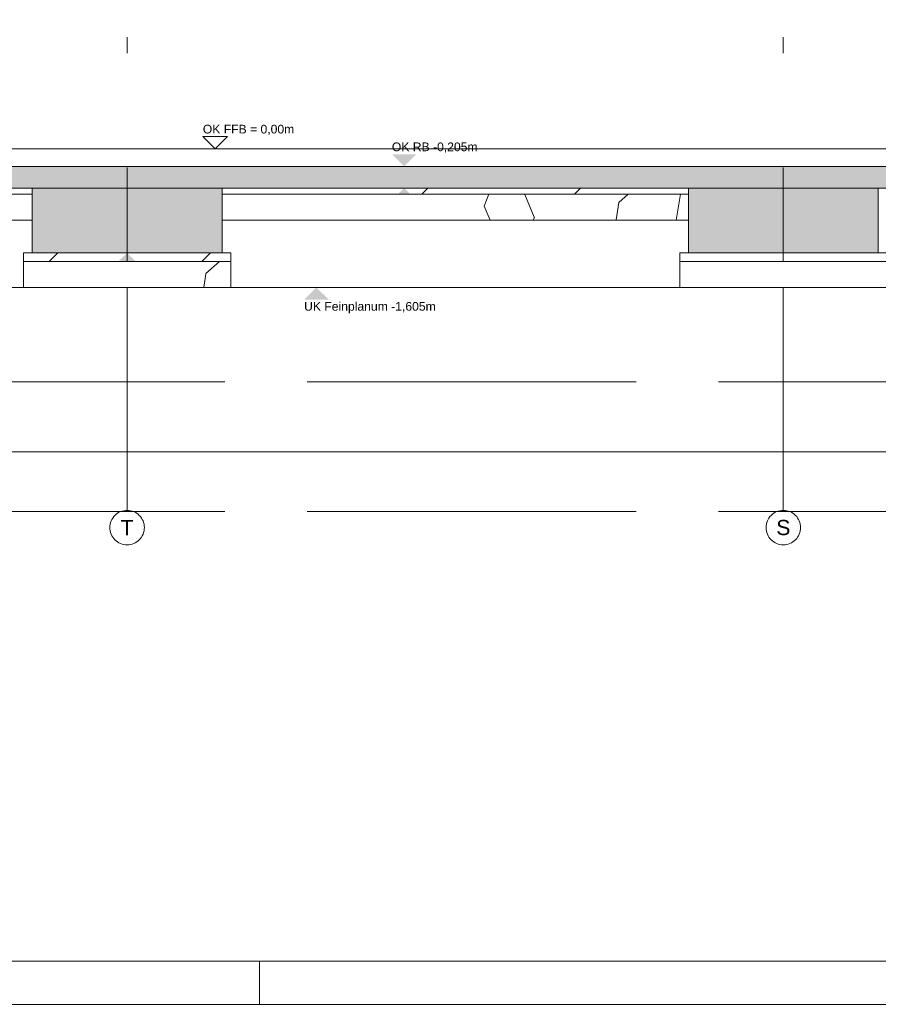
# Model space of a CAD drawing. Header units: metres. Extents: x -3716 to 31, y -1854 to 706.
# Tile 35 of 237: x -2231 to -2107, y -345 to -203. Entities that reach past the tile are written whole.
import ezdxf

# ---------------------------------------------------------------- set-up
doc = ezdxf.new("R2010")
doc.units = ezdxf.units.M
doc.header["$LTSCALE"] = 1.25
doc.header["$PDMODE"] = 1
doc.header["$PDSIZE"] = -2
doc.linetypes.add('ISO-02 Strichlinie', pattern=[3.81, 3.048, -0.762])
doc.linetypes.add('Linienart-53', pattern=[5.291531, 3.175, -1.058062, 0.352704, -0.705764])
doc.layers.get('0').update_dxf_attribs({"lineweight": 25})
for name, color, linetype, lineweight, true_color in [('30 -35 Decken- 0 Decken', 7, 'Continuous', 35, 0x00ee00), ('70 -72 Beschriftung- 1 Beschriftung allgemein', 7, 'Continuous', 9, 0xff6633), ('70 -76 Bemaßung- 2 Allgemein', 7, 'Continuous', 5, 0x6666cc)]:
    doc.layers.add(name, color=color, linetype=linetype, lineweight=lineweight, true_color=true_color)
for name, color, linetype, lineweight in [('70 -71 Achsen- 1 Gebäudeachsen', 7, 'Linienart-53', 18), ('70 -74 Zeichnungsblatt- 4 Plankopf Linie', 7, 'Continuous', 13), ('Keine', 7, 'Continuous', 9)]:
    doc.layers.add(name, color=color, linetype=linetype, lineweight=lineweight)
doc.styles.add('Arial', font='arial.ttf')
doc.dimstyles.new('SIA_DIN1356', dxfattribs={"dimtxt": 1.258608, "dimasz": 2.80603, "dimexe": 2.5, "dimexo": 3.75, "dimgap": 0.625, "dimtad": 1, "dimdec": 3, "dimtxsty": 'Arial', "dimblk": 'VW_SLASH-1', "dimblk1": 'VW_SLASH-1', "dimblk2": 'VW_SLASH-1', "dimcen": 0, "dimdle": 2.5, "dimadec": 3, "dimazin": 0, "dimtfac": 1, "dimtdec": 3, "dimtix": 1, "dimtmove": 0, "dimatfit": 0, "dimldrblk": 'VW_FILLEDARROW-1', "dimfxl": 1, "dimfrac": 2, "dimtolj": 1, "dimarcsym": 0})
pattern_1 = [(-135, (0, 0), (0.8838835, -0.8838835), [2.12132, -1.414214])]
pattern_2 = [(19.983, (0, 0), (3.0513, -2.96883), [0.19305, -3.66798]), (-13.8697, (0.1815, 0.066), (3.0513, -2.96883), [0.34402, -6.53646]), (-44.2152, (0.5155, -0.0165), (-0.57727, -4.28831), [0.21286, -4.04441]), (-97.6668, (0.668, -0.165), (-3.62857, -1.31948), [0.21635, -4.11064]), (-160.017, (0.639, -0.3794), (-6.67987, 1.64935), [0.19305, -3.66798]), (166.1303, (0.4577, -0.4453), (-9.73117, 4.618182), [0.34402, -6.53646]), (135.7848, (0.1237, -0.363), (0.57727, 4.28831), [0.21286, -4.04441]), (82.3332, (-0.029, -0.2145), (3.62857, 1.31948), [0.21635, -4.11064]), (-110.556, (-1.1957, 1.773), (4.23201, -2.40967), [0.17615, -4.14553]), (-67.1952, (-1.2576, 1.608), (4.23201, -2.40967), [0.28547, -6.71819]), (-29.657, (-1.147, 1.345), (5.74945, 1.63685), [0.1985, -4.67145]), (15.8914, (-0.9746, 1.2468), (1.517445, 4.04652), [0.24366, -5.73426]), (69.444, (-0.74, 1.3135), (-4.23201, 2.40967), [0.17615, -4.14553]), (112.8048, (-0.6783, 1.4784), (-1.517445, -4.04652), [0.28547, -6.71819]), (150.343, (-0.789, 1.7415), (-1.51744, -4.04652), [0.1985, -4.67145]), (-164.1086, (-0.9614, 1.8398), (-4.23201, 2.40967), [0.24366, -5.73426]), (-136.779, (0.742, -1.897), (2.8039, -7.00974), [0.18786, -9.2051]), (-68.1986, (0.605, -2.025), (9.6487, -0.57727), [0.151, -7.39873]), (-3.424, (0.6614, -2.166), (6.8448, 6.43247), [0.19332, -9.47264]), (43.221, (0.8544, -2.177), (-2.8039, 7.00974), [0.18786, -9.2051]), (111.8014, (0.991, -2.0485), (-9.6487, 0.57727), [0.151, -7.39873]), (176.576, (0.935, -1.908), (-6.8448, -6.43247), [0.19332, -9.47264]), (142.0458, (-1.1546, -1.1546), (-0.65974, -4.04091), [0.26147, -4.96791]), (80.7274, (-1.3606, -0.994), (-4.78312, -0.82468), [0.20472, -3.88969]), (41.7948, (-1.3278, -0.7917), (-4.783117, -0.824675), [0.36503, -6.93556]), (9.7824, (-1.0555, -0.5485), (-4.12338, 3.21623), [0.24268, -4.611]), (-37.9542, (-0.8165, -0.5072), (0.65974, 4.04091), [0.26147, -4.96791]), (-99.2726, (-0.6102, -0.668), (5.44286, 4.86558), [0.40944, -3.68497]), (-170.2176, (-0.6763, -1.072), (4.12338, -3.21623), [0.48537, -4.36832])]

# ---------------------------------------------------------------- blocks, each defined once
blk = doc.blocks.new('Plankopf')
at = {"layer": '70 -74 Zeichnungsblatt- 4 Plankopf Linie', "color": 7, "linetype": 'ISO-02 Strichlinie', "lineweight": 5, "transparency": 33554687}
blk.add_line((-0.71417, -0.4205), (-0.71417, -0.4155), dxfattribs=at)
at = {"layer": '70 -74 Zeichnungsblatt- 4 Plankopf Linie', "transparency": 33554687, "flags": 128}
for points in [[(-1.0675, 0.4205), (1.0675, 0.4205), (1.0675, -0.4205), (-1.0675, -0.4205)], [(-1.0475, -0.4155), (-1.0475, 0.4155), (1.0625, 0.4155), (1.0625, -0.4155)]]:
    blk.add_lwpolyline(points, close=True, dxfattribs=at)
at = {"layer": '70 -74 Zeichnungsblatt- 4 Plankopf Linie', "color": 0, "flags": 1}
for tag in ['AR_Genehmigt_-_Datum', 'Auto_Generate_Page_Number', 'Auto_Total_Num_Sheets', 'Architekt', 'Architekt_Zusatz_-1-', 'Current_Plot_Date', 'Scale', 'Sheet_Number', 'Sheet_Title', 'Teil', 'Gewerk', 'Total_Num_Sheets', 'Tragwerksplanung', 'Tragwerksplanung_Zusatz_-1-', 'Geschäftszeichen', 'Zone', 'Zone', 'Zone', 'Zone', 'Zone', 'Status', 'TGA', 'TGA_Zusatz_-1-', 'Zone', 'Number', 'Publish_Date', 'Number', 'Publish_Date', 'Number', 'Publish_Date', 'Number', 'Publish_Date', 'Number', 'Publish_Date', 'Planungsgrundlagen', 'Plot_Date_Format', 'BH_Genehmigt_-_Datum', 'Papiermaße', 'Ebene', 'Page_Number', 'Plannummer_Fachplaner', 'File_Name', 'File_Name_Include_Path', 'Projektname_Zusatz', 'Landschaftsarchitekt', 'Landschaftsarchitekten_Zusatz-1-', 'Höhe_üNHN', 'Leistungsphase', 'Number', 'Publish_Date', 'Recipients', 'Recipients', 'Recipients', 'Recipients', 'Recipients', 'Project_Date', 'Project_ID', 'Project_Name', 'Recipients', 'Date', 'Note', 'Date', 'Note', 'Date', 'Note', 'Date', 'Note', 'Date', 'Note', 'Format', 'Date', 'Date', 'Note']:
    blk.add_attdef(tag, (-1.0675, -0.4205), '', height=0.00018, dxfattribs=at)
blk = doc.blocks.new('Gruppe-1101')
at = {"layer": '70 -71 Achsen- 1 Gebäudeachsen', "transparency": 33554687}
for p, q in [((-152.621, 32.385), (-152.621, 37.864)), ((-145.021, 32.385), (-145.021, 37.864))]:
    blk.add_line(p, q, dxfattribs=at)
at = {"color": 255, "transparency": 33554687}
for points in [[(-152.621, 31.985), (-152.641, 31.986), (-152.66, 31.989), (-152.679, 31.994), (-152.698, 32), (-152.715, 32.009), (-152.732, 32.019), (-152.748, 32.031), (-152.762, 32.044), (-152.776, 32.058), (-152.787, 32.074), (-152.797, 32.091), (-152.806, 32.109), (-152.812, 32.127), (-152.817, 32.146), (-152.82, 32.166), (-152.821, 32.185), (-152.82, 32.205), (-152.817, 32.224), (-152.812, 32.243), (-152.806, 32.262), (-152.797, 32.28), (-152.787, 32.296), (-152.776, 32.312), (-152.762, 32.327), (-152.748, 32.34), (-152.732, 32.352), (-152.715, 32.362), (-152.698, 32.37), (-152.679, 32.377), (-152.66, 32.381), (-152.641, 32.384), (-152.621, 32.385), (-152.601, 32.384), (-152.582, 32.381), (-152.563, 32.377), (-152.544, 32.37), (-152.527, 32.362), (-152.51, 32.352), (-152.494, 32.34), (-152.48, 32.327), (-152.466, 32.312), (-152.455, 32.296), (-152.445, 32.28), (-152.436, 32.262), (-152.43, 32.243), (-152.425, 32.224), (-152.422, 32.205), (-152.421, 32.185), (-152.422, 32.166), (-152.425, 32.146), (-152.43, 32.127), (-152.436, 32.109), (-152.445, 32.091), (-152.455, 32.074), (-152.466, 32.058), (-152.48, 32.044), (-152.494, 32.031), (-152.51, 32.019), (-152.527, 32.009), (-152.544, 32), (-152.563, 31.994), (-152.582, 31.989), (-152.601, 31.986)], [(-145.021, 31.985), (-145.041, 31.986), (-145.06, 31.989), (-145.079, 31.994), (-145.098, 32), (-145.115, 32.009), (-145.132, 32.019), (-145.148, 32.031), (-145.162, 32.044), (-145.176, 32.058), (-145.187, 32.074), (-145.197, 32.091), (-145.206, 32.109), (-145.212, 32.127), (-145.217, 32.146), (-145.22, 32.166), (-145.221, 32.185), (-145.22, 32.205), (-145.217, 32.224), (-145.212, 32.243), (-145.206, 32.262), (-145.197, 32.28), (-145.187, 32.296), (-145.176, 32.312), (-145.162, 32.327), (-145.148, 32.34), (-145.132, 32.352), (-145.115, 32.362), (-145.098, 32.37), (-145.079, 32.377), (-145.06, 32.381), (-145.041, 32.384), (-145.021, 32.385), (-145.001, 32.384), (-144.982, 32.381), (-144.963, 32.377), (-144.944, 32.37), (-144.927, 32.362), (-144.91, 32.352), (-144.894, 32.34), (-144.88, 32.327), (-144.866, 32.312), (-144.855, 32.296), (-144.845, 32.28), (-144.836, 32.262), (-144.83, 32.243), (-144.825, 32.224), (-144.822, 32.205), (-144.821, 32.185), (-144.822, 32.166), (-144.825, 32.146), (-144.83, 32.127), (-144.836, 32.109), (-144.845, 32.091), (-144.855, 32.074), (-144.866, 32.058), (-144.88, 32.044), (-144.894, 32.031), (-144.91, 32.019), (-144.927, 32.009), (-144.944, 32), (-144.963, 31.994), (-144.982, 31.989), (-145.001, 31.986)]]:
    blk.add_wipeout(points, dxfattribs=at).dxf.layer = 'Keine'
at = {"layer": 'Keine', "transparency": 33554687, "flags": 128}
for points in [[(-152.621, 31.985), (-152.641, 31.986), (-152.66, 31.989), (-152.679, 31.994), (-152.698, 32), (-152.715, 32.009), (-152.732, 32.019), (-152.748, 32.031), (-152.762, 32.044), (-152.776, 32.058), (-152.787, 32.074), (-152.797, 32.091), (-152.806, 32.109), (-152.812, 32.127), (-152.817, 32.146), (-152.82, 32.166), (-152.821, 32.185), (-152.82, 32.205), (-152.817, 32.224), (-152.812, 32.243), (-152.806, 32.262), (-152.797, 32.28), (-152.787, 32.296), (-152.776, 32.312), (-152.762, 32.327), (-152.748, 32.34), (-152.732, 32.352), (-152.715, 32.362), (-152.698, 32.37), (-152.679, 32.377), (-152.66, 32.381), (-152.641, 32.384), (-152.621, 32.385), (-152.601, 32.384), (-152.582, 32.381), (-152.563, 32.377), (-152.544, 32.37), (-152.527, 32.362), (-152.51, 32.352), (-152.494, 32.34), (-152.48, 32.327), (-152.466, 32.312), (-152.455, 32.296), (-152.445, 32.28), (-152.436, 32.262), (-152.43, 32.243), (-152.425, 32.224), (-152.422, 32.205), (-152.421, 32.185), (-152.422, 32.166), (-152.425, 32.146), (-152.43, 32.127), (-152.436, 32.109), (-152.445, 32.091), (-152.455, 32.074), (-152.466, 32.058), (-152.48, 32.044), (-152.494, 32.031), (-152.51, 32.019), (-152.527, 32.009), (-152.544, 32), (-152.563, 31.994), (-152.582, 31.989), (-152.601, 31.986)], [(-145.021, 31.985), (-145.041, 31.986), (-145.06, 31.989), (-145.079, 31.994), (-145.098, 32), (-145.115, 32.009), (-145.132, 32.019), (-145.148, 32.031), (-145.162, 32.044), (-145.176, 32.058), (-145.187, 32.074), (-145.197, 32.091), (-145.206, 32.109), (-145.212, 32.127), (-145.217, 32.146), (-145.22, 32.166), (-145.221, 32.185), (-145.22, 32.205), (-145.217, 32.224), (-145.212, 32.243), (-145.206, 32.262), (-145.197, 32.28), (-145.187, 32.296), (-145.176, 32.312), (-145.162, 32.327), (-145.148, 32.34), (-145.132, 32.352), (-145.115, 32.362), (-145.098, 32.37), (-145.079, 32.377), (-145.06, 32.381), (-145.041, 32.384), (-145.021, 32.385), (-145.001, 32.384), (-144.982, 32.381), (-144.963, 32.377), (-144.944, 32.37), (-144.927, 32.362), (-144.91, 32.352), (-144.894, 32.34), (-144.88, 32.327), (-144.866, 32.312), (-144.855, 32.296), (-144.845, 32.28), (-144.836, 32.262), (-144.83, 32.243), (-144.825, 32.224), (-144.822, 32.205), (-144.821, 32.185), (-144.822, 32.166), (-144.825, 32.146), (-144.83, 32.127), (-144.836, 32.109), (-144.845, 32.091), (-144.855, 32.074), (-144.866, 32.058), (-144.88, 32.044), (-144.894, 32.031), (-144.91, 32.019), (-144.927, 32.009), (-144.944, 32), (-144.963, 31.994), (-144.982, 31.989), (-145.001, 31.986)]]:
    blk.add_lwpolyline(points, close=True, dxfattribs=at)
at = {"layer": 'Keine', "transparency": 33554687, "char_height": 0.176, "attachment_point": 5, "line_spacing_factor": 0.970891, "style": 'Arial'}
for s, insert in [('T', (-152.621, 32.185)), ('S', (-145.021, 32.185))]:
    blk.add_mtext(s, dxfattribs=dict(at, insert=insert))
blk = doc.blocks.new('Gruppe-1105')
at = {"layer": '30 -35 Decken- 0 Decken', "color": 7, "char_height": 0.1006886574, "attachment_point": 1, "line_spacing_factor": 0.970891, "style": 'Arial'}
for s, insert in [('UK RB -0,455m', (-149.55466343, 35.94690984)), ('UK RB -1,205m', (-152.7632643, 35.19690984))]:
    blk.add_mtext(s, dxfattribs=dict(at, insert=insert))
at = {"color": 255, "linetype": 'Continuous', "lineweight": 9}
for points in [[(-151.60176481, 36.57119107), (-151.74402914, 36.71345541), (-151.45950047, 36.71345541)], [(-153.72099996, 36.04619107), (-153.72099996, 36.11619107), (-159.62099996, 36.11619107), (-159.62099996, 35.36619107), (-160.82099996, 35.36619107), (-160.82099996, 36.11619107), (-161.69599996, 36.11619107), (-161.69599996, 35.27119107), (-161.36599996, 35.27119107), (-161.36599996, 33.93119107), (-164.82599996, 33.93119107), (-164.82599996, 35.27119107), (-164.49599996, 35.27119107), (-164.49599996, 35.77619107), (-165.83599318, 35.77619107), (-165.83599318, 35.87619107), (-167.72099996, 35.87619107), (-167.72099996, 35.80619107), (-166.90099996, 35.80619107), (-164.92599996, 33.83119107), (-161.28357356, 33.83119107), (-159.52099996, 33.83119107), (-159.52099996, 35.26619107), (-159.53857356, 35.26619107), (-158.75857356, 36.04619107)], [(-151.52099996, 36.11619107), (-146.12099996, 36.11619107), (-146.12099996, 36.04619107), (-151.52099996, 36.04619107)], [(-146.22099996, 35.36619107), (-143.82099996, 35.36619107), (-143.82099996, 35.26619107), (-146.22099996, 35.26619107)]]:
    blk.add_wipeout(points, dxfattribs=at).dxf.layer = '30 -35 Decken- 0 Decken'
at = {"layer": '30 -35 Decken- 0 Decken', "linetype": 'Continuous', "lineweight": 9}
h = blk.add_hatch(dxfattribs=at)
h.set_pattern_fill('5_Beton unbewehrt', style=0, pattern_type=2)
h.set_pattern_definition(pattern_1)
h.paths.add_polyline_path([(-153.72099996, 36.04619107), (-153.72099996, 36.11619107), (-159.62099996, 36.11619107), (-159.62099996, 35.36619107), (-160.82099996, 35.36619107), (-160.82099996, 36.11619107), (-161.69599996, 36.11619107), (-161.69599996, 35.27119107), (-161.36599996, 35.27119107), (-161.36599996, 33.93119107), (-164.82599996, 33.93119107), (-164.82599996, 35.27119107), (-164.49599996, 35.27119107), (-164.49599996, 35.77619107), (-165.83599318, 35.77619107), (-165.83599318, 35.87619107), (-167.72099996, 35.87619107), (-167.72099996, 35.80619107), (-166.90099996, 35.80619107), (-164.92599996, 33.83119107), (-161.28357356, 33.83119107), (-159.52099996, 33.83119107), (-159.52099996, 35.26619107), (-159.53857356, 35.26619107), (-158.75857356, 36.04619107)])
h = blk.add_hatch(dxfattribs=at)
h.set_pattern_fill('5_Beton unbewehrt', style=0, pattern_type=2)
h.set_pattern_definition(pattern_1)
h.paths.add_polyline_path([(-151.52099996, 36.11619107), (-146.12099996, 36.11619107), (-146.12099996, 36.04619107), (-151.52099996, 36.04619107)])
h = blk.add_hatch(dxfattribs=at)
h.set_pattern_fill('5_Beton unbewehrt', style=0, pattern_type=2)
h.set_pattern_definition(pattern_1)
h.paths.add_polyline_path([(-146.22099996, 35.36619107), (-143.82099996, 35.36619107), (-143.82099996, 35.26619107), (-146.22099996, 35.26619107)])
at = {"layer": '30 -35 Decken- 0 Decken', "color": 7, "linetype": 'Continuous', "lineweight": 9, "flags": 128}
for points in [[(-151.60176481, 36.57119107), (-151.74402914, 36.71345541), (-151.45950047, 36.71345541)], [(-151.52099996, 36.11619107), (-146.12099996, 36.11619107), (-146.12099996, 36.04619107), (-151.52099996, 36.04619107)], [(-146.22099996, 35.36619107), (-143.82099996, 35.36619107), (-143.82099996, 35.26619107), (-146.22099996, 35.26619107)]]:
    blk.add_lwpolyline(points, close=True, dxfattribs=at)
blk.add_lwpolyline([(-158.75857356, 36.04619107), (-153.72099996, 36.04619107), (-153.72099996, 36.11619107), (-159.62099996, 36.11619107)], dxfattribs=at)
at = {"layer": '30 -35 Decken- 0 Decken', "color": 7, "linetype": 'Continuous', "lineweight": 9}
blk.add_solid([(-149.4123991, 36.11619107), (-149.55466343, 35.97392674), (-149.27013476, 35.97392674)], dxfattribs=at)
at = {"layer": '30 -35 Decken- 0 Decken', "color": 7, "insert": (-151.74402914, 36.84871629), "char_height": 0.1006886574, "attachment_point": 1, "line_spacing_factor": 0.970891, "style": 'Arial'}
blk.add_mtext('OK FFB = 0,00m', dxfattribs=at)
at = {"color": 255, "linetype": 'Continuous', "lineweight": 9}
for points in [[(-162.29599996, 36.57119107), (-101.34599996, 36.57119107), (-101.34599996, 36.36619107), (-162.29599996, 36.36619107)], [(-153.82099996, 35.36619107), (-151.42099996, 35.36619107), (-151.42099996, 35.26619107), (-153.82099996, 35.26619107)]]:
    blk.add_wipeout(points, dxfattribs=at).dxf.layer = '30 -35 Decken- 0 Decken'
at = {"layer": '30 -35 Decken- 0 Decken', "linetype": 'Continuous', "lineweight": 9}
h = blk.add_hatch(dxfattribs=at)
h.set_pattern_fill('5_Beton unbewehrt', style=0, pattern_type=2)
h.set_pattern_definition(pattern_1)
h.paths.add_polyline_path([(-153.82099996, 35.36619107), (-151.42099996, 35.36619107), (-151.42099996, 35.26619107), (-153.82099996, 35.26619107)])
at = {"layer": '30 -35 Decken- 0 Decken', "color": 7, "linetype": 'Continuous', "lineweight": 9, "flags": 128}
for points in [[(-162.29599996, 36.57119107), (-101.34599996, 36.57119107), (-101.34599996, 36.36619107), (-162.29599996, 36.36619107)], [(-153.82099996, 35.36619107), (-151.42099996, 35.36619107), (-151.42099996, 35.26619107), (-153.82099996, 35.26619107)]]:
    blk.add_lwpolyline(points, close=True, dxfattribs=at)
at = {"layer": '30 -35 Decken- 0 Decken', "color": 7, "linetype": 'Continuous', "lineweight": 9}
for points in [[(-149.4123991, 36.36619107), (-149.55466343, 36.50845541), (-149.27013476, 36.50845541)], [(-152.62099996, 35.36619107), (-152.7632643, 35.22392674), (-152.47873563, 35.22392674)]]:
    blk.add_solid(points, dxfattribs=at)
at = {"layer": '30 -35 Decken- 0 Decken', "color": 7, "insert": (-149.55466343, 36.64371629), "char_height": 0.1006886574, "attachment_point": 1, "line_spacing_factor": 0.970891, "style": 'Arial'}
blk.add_mtext('OK RB -0,205m', dxfattribs=at)
at = {"color": 255, "linetype": 'Continuous', "lineweight": 9}
blk.add_wipeout([(-167.72099996, 35.36619107), (-167.72099996, 36.01619107), (-165.69599318, 36.01619107), (-165.69599318, 35.91619107), (-164.29599996, 35.91619107), (-164.29599996, 35.07119107), (-164.62599996, 35.07119107), (-164.62599996, 34.07119107), (-161.56599996, 34.07119107), (-161.56599996, 35.07119107), (-161.89599996, 35.07119107), (-161.89599996, 36.11619107), (-160.82099996, 36.11619107), (-160.82099996, 35.36619107), (-159.62099996, 35.36619107), (-159.62099996, 36.11619107), (-153.72099996, 36.11619107), (-153.72099996, 35.36619107), (-151.52099996, 35.36619107), (-151.52099996, 36.11619107), (-146.12099996, 36.11619107), (-146.12099996, 35.36619107), (-143.92099996, 35.36619107), (-143.92099996, 36.11619107), (-138.52099996, 36.11619107), (-138.52099996, 35.36619107), (-136.32099996, 35.36619107), (-136.32099996, 36.11619107), (-130.92099996, 36.11619107), (-130.92099996, 35.36619107), (-128.72099996, 35.36619107), (-128.72099996, 36.11619107), (-123.32099996, 36.11619107), (-123.32099996, 35.36619107), (-121.12099996, 35.36619107), (-121.12099996, 36.11619107), (-115.72099996, 36.11619107), (-115.72099996, 35.36619107), (-113.52099996, 35.36619107), (-113.52099996, 36.11619107), (-108.12099996, 36.11619107), (-108.12099996, 35.36619107), (-105.92099996, 35.36619107), (-105.92099996, 36.11619107), (-101.74599996, 36.11619107), (-101.74599996, 35.07119107), (-102.09599996, 35.07119107), (-102.09599996, 34.07119107), (-98.82099996, 34.07119107), (-98.82099996, 36.11619107), (-94.92099996, 36.11619107), (-94.92099996, 35.36619107), (-93.72099996, 35.36619107), (-93.72099996, 36.11619107), (-92.67099996, 36.11619107), (-92.67099996, 35.36619107), (-89.67099996, 35.36619107), (-89.67099996, 36.11619107), (-84.42099996, 36.11619107), (-84.42099996, 35.36619107), (-80.75599996, 35.36619107), (-80.75599996, 36.11619107), (-76.34599996, 36.11619107), (-76.34599996, 36.01619107), (-75.42099996, 36.01619107), (-75.42099996, 35.36619107), (-73.92099996, 35.36619107), (-73.92099996, 36.01619107), (-68.62099996, 36.01619107), (-68.62099996, 35.36619107), (-64.22099996, 35.36619107), (-64.22099996, 36.01619107), (-60.37099996, 36.01619107), (-60.37099996, 35.36619107), (-55.97099996, 35.36619107), (-55.97099996, 36.01619107), (-50.19599996, 36.01619107), (-50.19599996, 34.55619107), (-29.02099996, 34.55619107), (-29.02099996, 36.01619107), (-26.37099996, 36.01619107), (-26.37099996, 35.91619107), (-25.92099996, 35.91619107), (-25.92099996, 35.36619107), (-24.42099996, 35.36619107), (-24.42099996, 36.11619107), (-24.97099996, 36.11619107), (-24.97099996, 36.36619107), (-29.42099996, 36.36619107), (-29.42099996, 35.15619107), (-49.79599996, 35.15619107), (-49.79599996, 36.36619107), (-99.54599996, 36.36619107), (-99.54599996, 35.07119107), (-101.34599996, 35.07119107), (-101.34599996, 36.36619107), (-162.29599996, 36.36619107), (-162.29599996, 35.07119107), (-163.89599996, 35.07119107), (-163.89599996, 36.36619107), (-168.02099996, 36.36619107), (-168.02099996, 35.36619107)], dxfattribs=at).dxf.layer = '30 -35 Decken- 0 Decken'
at = {"layer": '30 -35 Decken- 0 Decken', "linetype": 'Continuous', "lineweight": 9}
h = blk.add_hatch(dxfattribs=at)
h.set_pattern_fill('Stahlbeton1  SRF', style=0, pattern_type=2)
h.set_pattern_definition([(45, (0, 0), (0.07071068, -0.07071068), []), (45, (0.03536, -0.03536), (0.07071068, -0.07071068), [0.075, -0.05])])
h.paths.add_polyline_path([(-167.72099996, 35.36619107), (-167.72099996, 36.01619107), (-165.69599318, 36.01619107), (-165.69599318, 35.91619107), (-164.29599996, 35.91619107), (-164.29599996, 35.07119107), (-164.62599996, 35.07119107), (-164.62599996, 34.07119107), (-161.56599996, 34.07119107), (-161.56599996, 35.07119107), (-161.89599996, 35.07119107), (-161.89599996, 36.11619107), (-160.82099996, 36.11619107), (-160.82099996, 35.36619107), (-159.62099996, 35.36619107), (-159.62099996, 36.11619107), (-153.72099996, 36.11619107), (-153.72099996, 35.36619107), (-151.52099996, 35.36619107), (-151.52099996, 36.11619107), (-146.12099996, 36.11619107), (-146.12099996, 35.36619107), (-143.92099996, 35.36619107), (-143.92099996, 36.11619107), (-138.52099996, 36.11619107), (-138.52099996, 35.36619107), (-136.32099996, 35.36619107), (-136.32099996, 36.11619107), (-130.92099996, 36.11619107), (-130.92099996, 35.36619107), (-128.72099996, 35.36619107), (-128.72099996, 36.11619107), (-123.32099996, 36.11619107), (-123.32099996, 35.36619107), (-121.12099996, 35.36619107), (-121.12099996, 36.11619107), (-115.72099996, 36.11619107), (-115.72099996, 35.36619107), (-113.52099996, 35.36619107), (-113.52099996, 36.11619107), (-108.12099996, 36.11619107), (-108.12099996, 35.36619107), (-105.92099996, 35.36619107), (-105.92099996, 36.11619107), (-101.74599996, 36.11619107), (-101.74599996, 35.07119107), (-102.09599996, 35.07119107), (-102.09599996, 34.07119107), (-98.82099996, 34.07119107), (-98.82099996, 36.11619107), (-94.92099996, 36.11619107), (-94.92099996, 35.36619107), (-93.72099996, 35.36619107), (-93.72099996, 36.11619107), (-92.67099996, 36.11619107), (-92.67099996, 35.36619107), (-89.67099996, 35.36619107), (-89.67099996, 36.11619107), (-84.42099996, 36.11619107), (-84.42099996, 35.36619107), (-80.75599996, 35.36619107), (-80.75599996, 36.11619107), (-76.34599996, 36.11619107), (-76.34599996, 36.01619107), (-75.42099996, 36.01619107), (-75.42099996, 35.36619107), (-73.92099996, 35.36619107), (-73.92099996, 36.01619107), (-68.62099996, 36.01619107), (-68.62099996, 35.36619107), (-64.22099996, 35.36619107), (-64.22099996, 36.01619107), (-60.37099996, 36.01619107), (-60.37099996, 35.36619107), (-55.97099996, 35.36619107), (-55.97099996, 36.01619107), (-50.19599996, 36.01619107), (-50.19599996, 34.55619107), (-29.02099996, 34.55619107), (-29.02099996, 36.01619107), (-26.37099996, 36.01619107), (-26.37099996, 35.91619107), (-25.92099996, 35.91619107), (-25.92099996, 35.36619107), (-24.42099996, 35.36619107), (-24.42099996, 36.11619107), (-24.97099996, 36.11619107), (-24.97099996, 36.36619107), (-29.42099996, 36.36619107), (-29.42099996, 35.15619107), (-49.79599996, 35.15619107), (-49.79599996, 36.36619107), (-99.54599996, 36.36619107), (-99.54599996, 35.07119107), (-101.34599996, 35.07119107), (-101.34599996, 36.36619107), (-162.29599996, 36.36619107), (-162.29599996, 35.07119107), (-163.89599996, 35.07119107), (-163.89599996, 36.36619107), (-168.02099996, 36.36619107), (-168.02099996, 35.36619107)])
at = {"layer": '30 -35 Decken- 0 Decken', "color": 7, "linetype": 'Continuous', "lineweight": 9}
for p, q in [((-153.72099996, 36.11619107), (-151.52099996, 36.11619107)), ((-146.12099996, 36.11619107), (-143.92099996, 36.11619107))]:
    blk.add_line(p, q, dxfattribs=at)
at = {"layer": '30 -35 Decken- 0 Decken', "color": 7, "linetype": 'Continuous', "lineweight": 9, "flags": 128}
for points in [[(-159.62099996, 36.11619107), (-153.72099996, 36.11619107), (-153.72099996, 35.36619107), (-151.52099996, 35.36619107), (-151.52099996, 36.11619107), (-146.12099996, 36.11619107), (-146.12099996, 35.36619107), (-143.92099996, 35.36619107), (-143.92099996, 36.11619107), (-138.52099996, 36.11619107)], [(-101.34599996, 36.36619107), (-162.29599996, 36.36619107)]]:
    blk.add_lwpolyline(points, dxfattribs=at)
at = {"layer": '70 -71 Achsen- 1 Gebäudeachsen', "color": 7, "transparency": 33554687}
blk.add_blockref('Gruppe-1101', (0, 0), dxfattribs=at)
blk = doc.blocks.new('_FU_2D LP9 (3D)')
at = {"layer": '30 -35 Decken- 0 Decken', "color": 7}
blk.add_blockref('Gruppe-1105', (0, 0), dxfattribs=at)
at = {"layer": '70 -72 Beschriftung- 1 Beschriftung allgemein', "linetype": 'ISO-02 Strichlinie'}
for p, q in [((-183.8724, 33.8712), (1.1339, 33.8712)), ((-183.8724, 32.3712), (1.1339, 32.3712))]:
    blk.add_line(p, q, dxfattribs=at)
blk = doc.blocks.new('Gruppe-1114')
at = {"layer": '30 -35 Decken- 0 Decken', "color": 7, "linetype": 'Continuous', "lineweight": 9}
blk.add_solid([(-150.429, 34.966), (-150.571, 34.824), (-150.286, 34.824)], dxfattribs=at)
at = {"layer": '30 -35 Decken- 0 Decken', "color": 7, "insert": (-150.571, 34.797), "char_height": 0.10069, "attachment_point": 1, "line_spacing_factor": 0.970891, "style": 'Arial'}
blk.add_mtext('UK Feinplanum -1,605m ', dxfattribs=at)
at = {"color": 255, "linetype": 'Continuous', "lineweight": 9}
for points in [[(-158.759, 36.046), (-153.721, 36.046), (-153.721, 35.746), (-159.059, 35.746)], [(-151.521, 36.046), (-146.121, 36.046), (-146.121, 35.746), (-151.521, 35.746)], [(-153.821, 35.266), (-151.421, 35.266), (-151.421, 34.966), (-153.821, 34.966)], [(-146.221, 35.266), (-143.821, 35.266), (-143.821, 34.966), (-146.221, 34.966)]]:
    blk.add_wipeout(points, dxfattribs=at).dxf.layer = '30 -35 Decken- 0 Decken'
at = {"layer": '30 -35 Decken- 0 Decken', "linetype": 'Continuous', "lineweight": 9}
h = blk.add_hatch(dxfattribs=at)
h.set_pattern_fill('Mörtel_Putz sehr fein SRF', style=0, pattern_type=2)
h.set_pattern_definition(pattern_2)
h.paths.add_polyline_path([(-158.759, 36.046), (-153.721, 36.046), (-153.721, 35.746), (-159.059, 35.746)])
h = blk.add_hatch(dxfattribs=at)
h.set_pattern_fill('Mörtel_Putz sehr fein SRF', style=0, pattern_type=2)
h.set_pattern_definition(pattern_2)
h.paths.add_polyline_path([(-151.521, 36.046), (-146.121, 36.046), (-146.121, 35.746), (-151.521, 35.746)])
h = blk.add_hatch(dxfattribs=at)
h.set_pattern_fill('Mörtel_Putz sehr fein SRF', style=0, pattern_type=2)
h.set_pattern_definition(pattern_2)
h.paths.add_polyline_path([(-153.821, 35.266), (-151.421, 35.266), (-151.421, 34.966), (-153.821, 34.966)])
h = blk.add_hatch(dxfattribs=at)
h.set_pattern_fill('Mörtel_Putz sehr fein SRF', style=0, pattern_type=2)
h.set_pattern_definition(pattern_2)
h.paths.add_polyline_path([(-146.221, 35.266), (-143.821, 35.266), (-143.821, 34.966), (-146.221, 34.966)])
at = {"layer": '30 -35 Decken- 0 Decken', "color": 7, "linetype": 'Continuous', "lineweight": 9, "flags": 128}
for points in [[(-158.759, 36.046), (-153.721, 36.046), (-153.721, 35.746), (-159.059, 35.746)], [(-151.521, 36.046), (-146.121, 36.046), (-146.121, 35.746), (-151.521, 35.746)], [(-153.821, 35.266), (-151.421, 35.266), (-151.421, 34.966), (-153.821, 34.966)], [(-146.221, 35.266), (-143.821, 35.266), (-143.821, 34.966), (-146.221, 34.966)]]:
    blk.add_lwpolyline(points, close=True, dxfattribs=at)
blk = doc.blocks.new('VW_SLASH-1')
at = {"color": 0, "linetype": 'ByBlock', "lineweight": -2, "transparency": 16777216}
blk.add_line((0.8909, 0), (-1, 0), dxfattribs=at)
at = {"color": 0, "lineweight": 20, "transparency": 16777216, "flags": 128}
blk.add_lwpolyline([(0.5001, 0.5001), (-0.5001, -0.5001)], dxfattribs=at)
blk = doc.blocks.new('*D1515')
at = {"layer": '70 -76 Bemaßung- 2 Allgemein', "color": 0, "lineweight": -2}
for p, q in [((-105.202, 33.061), (-156.715, 33.061)), ((-159.521, 29.781), (-159.521, 30.561)), ((-102.396, 29.781), (-102.396, 30.561))]:
    blk.add_line(p, q, dxfattribs=at)
at = {"layer": 'Defpoints', "color": 0}
for p in [(-159.521, 33.531), (-102.396, 33.531), (-159.521, 33.061)]:
    blk.add_point(p, dxfattribs=at)
at = {"layer": '70 -76 Bemaßung- 2 Allgemein', "color": 0, "lineweight": -2, "xscale": 2.8060302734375, "yscale": 2.8060302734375, "zscale": 2.8060302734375, "rotation": 180}
blk.add_blockref('VW_SLASH-1', (-159.521, 33.061), dxfattribs=at)
at = {"layer": '70 -76 Bemaßung- 2 Allgemein', "color": 0, "lineweight": -2, "xscale": 2.8060302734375, "yscale": 2.8060302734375, "zscale": 2.8060302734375}
blk.add_blockref('VW_SLASH-1', (-102.396, 33.061), dxfattribs=at)
at = {"layer": '70 -76 Bemaßung- 2 Allgemein', "color": 0, "insert": (-130.958, 33.163), "char_height": 0.10069, "attachment_point": 5, "style": 'Arial'}
blk.add_mtext('\\A1;57,12\\S5^ ;', dxfattribs=at)
blk = doc.blocks.new('VW_FILLEDARROW-1')
at = {"linetype": 'Continuous', "lineweight": 0, "transparency": 16777216}
blk.add_hatch(color=0, dxfattribs=at).paths.add_polyline_path([(-1.4144, 0.379), (0, 0), (-1.4144, -0.379)])
at = {"color": 0, "lineweight": 5, "transparency": 16777216, "flags": 128}
blk.add_lwpolyline([(-1.4144, 0.379), (0, 0), (-1.4144, -0.379)], close=True, dxfattribs=at)
blk = doc.blocks.new('Gruppe-1118')
at = {"layer": '70 -76 Bemaßung- 2 Allgemein'}
dim = blk.add_linear_dim(base=(-159.52099996, 33.06119107), p1=(-102.39599996, 33.53119107), p2=(-159.52099996, 33.53119107), text='57,12\\S5^ ;', dimstyle='SIA_DIN1356', override={"dimtxt": 0.100689, "dimgap": 0.025, "dimdec": 8, "dimpost": '<>', "dimtxsty": 'Arial', "dimtmove": 2}, dxfattribs=at)
dim.commit()
dim.dimension.update_dxf_attribs({"geometry": '*D1515', "text_midpoint": (-130.95849996, 33.16338571)})
blk = doc.blocks.new('_Feinplanum 2D-6 (3D)')
at = {"layer": '70 -72 Beschriftung- 1 Beschriftung allgemein', "linetype": 'ISO-02 Strichlinie'}
blk.add_line((-183.87242454, 32.37119107), (1.13388679, 32.37119107), dxfattribs=at)
at = {"layer": '30 -35 Decken- 0 Decken', "color": 7}
blk.add_blockref('Gruppe-1114', (0, 0), dxfattribs=at)
at = {"layer": '30 -35 Decken- 0 Decken', "color": 7, "linetype": 'Continuous', "lineweight": 9}
blk.add_line((-103.53099996, 34.96619107), (-159.52099996, 34.96619107), dxfattribs=at)
at = {"layer": '70 -72 Beschriftung- 1 Beschriftung allgemein', "linetype": 'ISO-02 Strichlinie'}
blk.add_line((-183.87242454, 33.87119107), (1.13388679, 33.87119107), dxfattribs=at)
at = {"layer": '70 -76 Bemaßung- 2 Allgemein'}
blk.add_blockref('Gruppe-1118', (0, 0), dxfattribs=at)

msp = doc.modelspace()

# ---------------------------------------------------------------- block references
at = {"layer": '70 -74 Zeichnungsblatt- 4 Plankopf Linie', "xscale": 1250, "yscale": 1250, "zscale": 1250}
msp.add_blockref('Plankopf', (-1303.55, 180.16), dxfattribs=at)

# ---------------------------------------------------------------- next in the draw order: block references
at = {"layer": 'Keine', "color": 1, "xscale": 12.5, "yscale": 12.5, "zscale": 12.5}
msp.add_blockref('_FU_2D LP9 (3D)', (-307.66, -678.79), dxfattribs=at)

# ---------------------------------------------------------------- next in the draw order: block references
msp.add_blockref('_Feinplanum 2D-6 (3D)', (-307.66, -678.79), dxfattribs=at)

doc.saveas('drawing.dxf')
